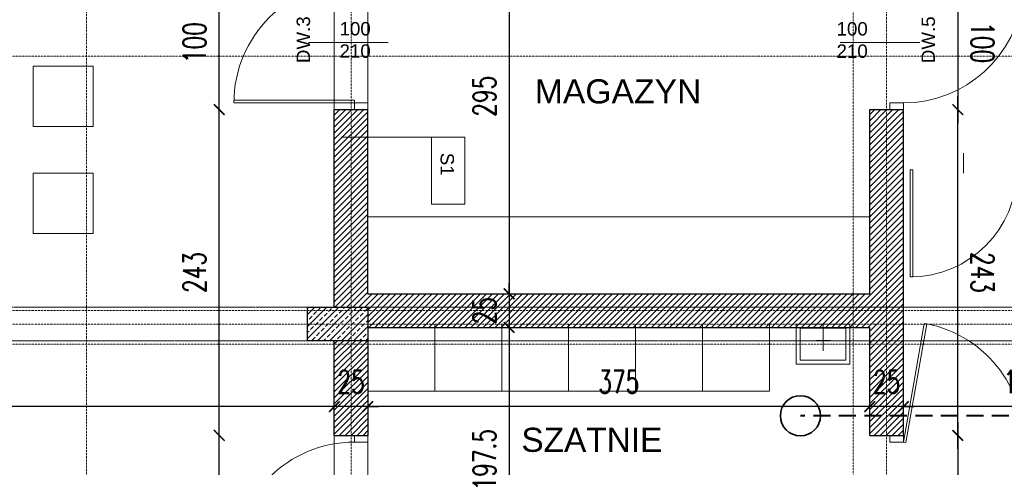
# Model space of a CAD drawing. Header units: millimetres. Extents: x -115268 to 140687, y -37779 to 24471.
# Tile 163 of 256: x 78775 to 79510, y -15951 to -15617. Entities that reach past the tile are written whole.
import ezdxf
from ezdxf.enums import TextEntityAlignment as Align

# ---------------------------------------------------------------- set-up
doc = ezdxf.new("R2010")
doc.units = ezdxf.units.MM
doc.header["$PDMODE"] = 2
doc.header["$PDSIZE"] = 1
for name, pattern in [('346-500', [1.5, 1, -0.5]), ('AUSGEZOGEN', [0]), ('DASHDOT', [1, 0.5, -0.25, 0, -0.25]), ('DASHED', [19.05, 12.7, -6.35])]:
    doc.linetypes.add(name, pattern=pattern)
doc.layers.get('0').update_dxf_attribs({"lineweight": 9})
for name, color, linetype, lineweight in [('A opis', 1, 'Continuous', 13), ('A stolarka', 4, 'Continuous', 9), ('A wyp ruchome', 253, 'Continuous', 9), ('A_CIENKA', 7, 'Continuous', 9), ('A_HATCH', 8, 'Continuous', 9), ('A_KONSTRUKCJA', 3, 'Continuous', 25), ('A_OSIE', 1, 'DASHDOT', 9), ('A_WIDOK', 253, 'Continuous', 9), ('\x9dciany', 7, 'Continuous', 9)]:
    doc.layers.add(name, color=color, linetype=linetype, lineweight=lineweight)
doc.layers.add('A_WYMIAR', color=253, linetype='Continuous', lineweight=5, transparency=0.2)
doc.styles.add('Arial', font='arial.ttf')
doc.styles.add('Arial CE', font='arial.ttf')
doc.styles.add('romans 1-100', font='romans.shx', dxfattribs={"width": 0.7, "height": 17})
doc.dimstyles.new('___SKALA_1_100', dxfattribs={"dimscale": 10, "dimtxt": 17, "dimasz": 0.8, "dimexe": 2, "dimexo": 2, "dimgap": 1, "dimtad": 1, "dimdec": 4, "dimrnd": 0.5, "dimdsep": 46, "dimtxsty": 'romans 1-100', "dimblk": 'ARCHTICK', "dimcen": 0.1, "dimdle": 1, "dimse1": 1, "dimse2": 1, "dimadec": 0, "dimazin": 0, "dimtfac": 1, "dimtdec": 4, "dimtix": 1, "dimtmove": 0, "dimatfit": 3, "dimldrblk": 'ARCHTICK', "dimfxl": 6, "dimfxlon": 1, "dimtolj": 1, "dimarcsym": 0})

# ---------------------------------------------------------------- blocks, each defined once
blk = doc.blocks.new('AnonymMegaMac_nNn09')
at = {"layer": 'A stolarka', "color": 3, "linetype": 'AUSGEZOGEN', "lineweight": 0}
blk.add_line((38642.77, -8437.73), (38657.77, -8437.73), dxfattribs=at)
at = {"layer": 'A stolarka', "color": 7, "linetype": 'AUSGEZOGEN', "lineweight": 0}
for points in [[(38655.27, -8392.73), (38655.27, -8387.73), (38645.27, -8387.73), (38645.27, -8392.73)], [(38645.27, -8482.73), (38645.27, -8480.73), (38555.27, -8480.73), (38555.27, -8482.73)], [(38655.27, -8487.73), (38655.27, -8482.73), (38645.27, -8482.73), (38645.27, -8487.73)]]:
    blk.add_lwpolyline(points, close=True, dxfattribs=at)
at = {"layer": 'A stolarka', "color": 8, "linetype": 'AUSGEZOGEN', "lineweight": 0}
blk.add_arc((38645.27, -8482.73), 90, 90, 180, dxfattribs=at)
blk = doc.blocks.new('AnonymMegaMac_nNn010')
at = {"layer": 'A stolarka', "color": 3, "linetype": 'AUSGEZOGEN', "lineweight": 0}
blk.add_line((39057.77, -8437.73), (39042.77, -8437.73), dxfattribs=at)
at = {"layer": 'A stolarka', "color": 7, "linetype": 'AUSGEZOGEN', "lineweight": 0}
for points in [[(39055.27, -8392.73), (39057.24, -8393.07), (39072.86, -8304.44), (39070.89, -8304.09)], [(39045.27, -8387.73), (39045.27, -8392.73), (39055.27, -8392.73), (39055.27, -8387.73)], [(39045.27, -8482.73), (39045.27, -8487.73), (39055.27, -8487.73), (39055.27, -8482.73)]]:
    blk.add_lwpolyline(points, close=True, dxfattribs=at)
at = {"layer": 'A stolarka', "color": 8, "linetype": 'AUSGEZOGEN', "lineweight": 0}
blk.add_arc((39055.27, -8392.73), 90, 270, 78.72666, dxfattribs=at)
blk = doc.blocks.new('bateria_nNn029')
at = {"layer": 'A wyp ruchome', "color": 8, "linetype": 'AUSGEZOGEN', "lineweight": 0}
for points in [[(38995.27, -8304.61), (38995.27, -8324.61)], [(38989.88, -8316.92), (39000.65, -8316.92)]]:
    blk.add_lwpolyline(points, dxfattribs=at)
blk = doc.blocks.new('bateria1_nNn028')
blk.add_blockref('bateria_nNn029', (0, 0))
blk = doc.blocks.new('AnonymMegaMac_nNn035')
at = {"layer": 'A stolarka', "color": 3, "linetype": 'AUSGEZOGEN', "lineweight": 0}
blk.add_line((38642.77, -8094.61), (38657.77, -8094.61), dxfattribs=at)
at = {"layer": 'A stolarka', "color": 7, "linetype": 'AUSGEZOGEN', "lineweight": 0}
for points in [[(38655.27, -8049.61), (38655.27, -8044.61), (38645.27, -8044.61), (38645.27, -8049.61)], [(38645.27, -8139.61), (38645.27, -8137.61), (38555.27, -8137.61), (38555.27, -8139.61)], [(38655.27, -8144.61), (38655.27, -8139.61), (38645.27, -8139.61), (38645.27, -8144.61)]]:
    blk.add_lwpolyline(points, close=True, dxfattribs=at)
at = {"layer": 'A stolarka', "color": 8, "linetype": 'AUSGEZOGEN', "lineweight": 0}
blk.add_arc((38645.27, -8139.61), 90, 90, 180, dxfattribs=at)
blk = doc.blocks.new('AnonymMegaMac_nNn038')
at = {"layer": 'A stolarka', "color": 3, "linetype": 'AUSGEZOGEN', "lineweight": 0}
blk.add_line((39057.77, -8094.61), (39042.77, -8094.61), dxfattribs=at)
at = {"layer": 'A stolarka', "color": 7, "linetype": 'AUSGEZOGEN', "lineweight": 0}
for points in [[(39055.27, -8049.61), (39057.24, -8049.96), (39072.86, -7961.33), (39070.89, -7960.98)], [(39045.27, -8044.61), (39045.27, -8049.61), (39055.27, -8049.61), (39055.27, -8044.61)], [(39045.27, -8139.61), (39045.27, -8144.61), (39055.27, -8144.61), (39055.27, -8139.61)]]:
    blk.add_lwpolyline(points, close=True, dxfattribs=at)
at = {"layer": 'A stolarka', "color": 8, "linetype": 'AUSGEZOGEN', "lineweight": 0}
blk.add_arc((39055.27, -8049.61), 90, 270, 78.72666, dxfattribs=at)
blk = doc.blocks.new('_ArchTick')
at = {"color": 0, "linetype": 'ByBlock', "const_width": 0.15}
blk.add_lwpolyline([(-0.5, -0.5), (0.5, 0.5)], dxfattribs=at)
blk = doc.blocks.new('*D667')
at = {"layer": 'A_WYMIAR', "color": 0, "lineweight": -2, "transparency": 16777216}
blk.add_line((77844.19, -14224.16), (77844.19, -16664.16), dxfattribs=at)
at = {"layer": 'Defpoints', "color": 0, "transparency": 16777216}
for p in [(78014.57, -14234.16), (77844.19, -16654.16), (79014.57, -16654.16)]:
    blk.add_point(p, dxfattribs=at)
at = {"layer": 'A_WYMIAR', "color": 0, "lineweight": -2, "transparency": 16777216, "xscale": 8, "yscale": 8, "zscale": 8}
for p, rotation in [((77844.19, -14234.16), 90), ((77844.19, -16654.16), 270)]:
    blk.add_blockref('_ArchTick', p, dxfattribs=dict(at, rotation=rotation))
at = {"layer": 'A_WYMIAR', "color": 0, "transparency": 16777216, "insert": (77825.69, -15444.16), "char_height": 17, "attachment_point": 5, "rotation": 90, "style": 'romans 1-100'}
blk.add_mtext('\\A1;2420', dxfattribs=at)
blk = doc.blocks.new('*D704')
at = {"layer": 'A_WYMIAR', "color": 0, "lineweight": -2, "transparency": 16777216}
blk.add_line((78004.57, -17141.1), (80394.57, -17141.1), dxfattribs=at)
at = {"layer": 'Defpoints', "color": 0, "transparency": 16777216}
for p in [(78014.57, -14449.85), (80384.57, -16049.85), (80384.57, -17141.1)]:
    blk.add_point(p, dxfattribs=at)
at = {"layer": 'A_WYMIAR', "color": 0, "lineweight": -2, "transparency": 16777216, "xscale": 8, "yscale": 8, "zscale": 8, "rotation": 180}
blk.add_blockref('_ArchTick', (78014.57, -17141.1), dxfattribs=at)
at = {"layer": 'A_WYMIAR', "color": 0, "lineweight": -2, "transparency": 16777216, "xscale": 8, "yscale": 8, "zscale": 8}
blk.add_blockref('_ArchTick', (80384.57, -17141.1), dxfattribs=at)
at = {"layer": 'A_WYMIAR', "color": 0, "transparency": 16777216, "insert": (79199.57, -17122.6), "char_height": 17, "attachment_point": 5, "style": 'romans 1-100'}
blk.add_mtext('\\A1;2370', dxfattribs=at)
blk = doc.blocks.new('*D355')
at = {"layer": 'A_WYMIAR', "color": 0, "lineweight": -2, "transparency": 16777216}
blk.add_line((79140.16, -15516.66), (79140.16, -15831.66), dxfattribs=at)
at = {"layer": 'Defpoints', "color": 0, "transparency": 16777216}
for p in [(79136.21, -15526.66), (79140.16, -15821.66), (79143.65, -15821.66)]:
    blk.add_point(p, dxfattribs=at)
at = {"layer": 'A_WYMIAR', "color": 0, "lineweight": -2, "transparency": 16777216, "xscale": 8, "yscale": 8, "zscale": 8}
for p, rotation in [((79140.16, -15526.66), 90), ((79140.16, -15821.66), 270)]:
    blk.add_blockref('_ArchTick', p, dxfattribs=dict(at, rotation=rotation))
at = {"layer": 'A_WYMIAR', "color": 0, "transparency": 16777216, "insert": (79121.66, -15674.16), "char_height": 17, "attachment_point": 5, "rotation": 90, "style": 'romans 1-100'}
blk.add_mtext('\\A1;295', dxfattribs=at)
blk = doc.blocks.new('*D356')
at = {"layer": 'A_WYMIAR', "color": 0, "lineweight": -2, "transparency": 16777216}
for p, q in [((79140.16, -15821.66), (79140.16, -15813.66)), ((79140.16, -15821.66), (79140.16, -15846.66)), ((79140.16, -15846.66), (79140.16, -15854.66))]:
    blk.add_line(p, q, dxfattribs=at)
at = {"layer": 'Defpoints', "color": 0, "transparency": 16777216}
for p in [(79143.65, -15821.66), (79140.16, -15846.66), (79143.65, -15846.66)]:
    blk.add_point(p, dxfattribs=at)
at = {"layer": 'A_WYMIAR', "color": 0, "lineweight": -2, "transparency": 16777216, "xscale": 8, "yscale": 8, "zscale": 8}
for p, rotation in [((79140.16, -15821.66), 270), ((79140.16, -15846.66), 90)]:
    blk.add_blockref('_ArchTick', p, dxfattribs=dict(at, rotation=rotation))
at = {"layer": 'A_WYMIAR', "color": 0, "transparency": 16777216, "insert": (79121.66, -15834.16), "char_height": 17, "attachment_point": 5, "rotation": 90, "style": 'romans 1-100'}
blk.add_mtext('\\A1;25', dxfattribs=at)
blk = doc.blocks.new('*D357')
at = {"layer": 'A_WYMIAR', "color": 0, "lineweight": -2, "transparency": 16777216}
blk.add_line((79140.16, -15836.66), (79140.16, -16054.16), dxfattribs=at)
at = {"layer": 'Defpoints', "color": 0, "transparency": 16777216}
for p in [(79143.65, -15846.66), (79140.16, -16044.16), (79149.57, -16044.16)]:
    blk.add_point(p, dxfattribs=at)
at = {"layer": 'A_WYMIAR', "color": 0, "lineweight": -2, "transparency": 16777216, "xscale": 8, "yscale": 8, "zscale": 8}
for p, rotation in [((79140.16, -15846.66), 90), ((79140.16, -16044.16), 270)]:
    blk.add_blockref('_ArchTick', p, dxfattribs=dict(at, rotation=rotation))
at = {"layer": 'A_WYMIAR', "color": 0, "transparency": 16777216, "insert": (79121.66, -15945.41), "char_height": 17, "attachment_point": 5, "rotation": 90, "style": 'romans 1-100'}
blk.add_mtext('\\A1;197.5', dxfattribs=at)
blk = doc.blocks.new('*D374')
at = {"layer": 'A_WYMIAR', "color": 0, "lineweight": -2, "transparency": 16777216}
blk.add_line((79624.57, -15905.77), (79424.57, -15905.77), dxfattribs=at)
at = {"layer": 'Defpoints', "color": 0, "transparency": 16777216}
for p in [(79434.57, -15854.16), (79614.57, -15854.16), (79434.57, -15905.77)]:
    blk.add_point(p, dxfattribs=at)
at = {"layer": 'A_WYMIAR', "color": 0, "lineweight": -2, "transparency": 16777216, "xscale": 8, "yscale": 8, "zscale": 8, "rotation": 180}
blk.add_blockref('_ArchTick', (79434.57, -15905.77), dxfattribs=at)
at = {"layer": 'A_WYMIAR', "color": 0, "lineweight": -2, "transparency": 16777216, "xscale": 8, "yscale": 8, "zscale": 8}
blk.add_blockref('_ArchTick', (79614.57, -15905.77), dxfattribs=at)
at = {"layer": 'A_WYMIAR', "color": 0, "transparency": 16777216, "insert": (79524.57, -15887.27), "char_height": 17, "attachment_point": 5, "style": 'romans 1-100'}
blk.add_mtext('\\A1;180', dxfattribs=at)
blk = doc.blocks.new('*D375')
at = {"layer": 'A_WYMIAR', "color": 0, "lineweight": -2, "transparency": 16777216}
for p, q in [((79409.57, -15905.77), (79401.57, -15905.77)), ((79434.57, -15905.77), (79409.57, -15905.77)), ((79434.57, -15905.77), (79442.57, -15905.77))]:
    blk.add_line(p, q, dxfattribs=at)
at = {"layer": 'Defpoints', "color": 0, "transparency": 16777216}
for p in [(79409.57, -15854.16), (79434.57, -15854.16), (79409.57, -15905.77)]:
    blk.add_point(p, dxfattribs=at)
at = {"layer": 'A_WYMIAR', "color": 0, "lineweight": -2, "transparency": 16777216, "xscale": 8, "yscale": 8, "zscale": 8}
blk.add_blockref('_ArchTick', (79409.57, -15905.77), dxfattribs=at)
at = {"layer": 'A_WYMIAR', "color": 0, "lineweight": -2, "transparency": 16777216, "xscale": 8, "yscale": 8, "zscale": 8, "rotation": 180}
blk.add_blockref('_ArchTick', (79434.57, -15905.77), dxfattribs=at)
at = {"layer": 'A_WYMIAR', "color": 0, "transparency": 16777216, "insert": (79422.07, -15887.27), "char_height": 17, "attachment_point": 5, "style": 'romans 1-100'}
blk.add_mtext('\\A1;25', dxfattribs=at)
blk = doc.blocks.new('*D376')
at = {"layer": 'A_WYMIAR', "color": 0, "lineweight": -2, "transparency": 16777216}
blk.add_line((79419.57, -15905.77), (79024.57, -15905.77), dxfattribs=at)
at = {"layer": 'Defpoints', "color": 0, "transparency": 16777216}
for p in [(79034.57, -15854.16), (79409.57, -15854.16), (79034.57, -15905.77)]:
    blk.add_point(p, dxfattribs=at)
at = {"layer": 'A_WYMIAR', "color": 0, "lineweight": -2, "transparency": 16777216, "xscale": 8, "yscale": 8, "zscale": 8, "rotation": 180}
blk.add_blockref('_ArchTick', (79034.57, -15905.77), dxfattribs=at)
at = {"layer": 'A_WYMIAR', "color": 0, "lineweight": -2, "transparency": 16777216, "xscale": 8, "yscale": 8, "zscale": 8}
blk.add_blockref('_ArchTick', (79409.57, -15905.77), dxfattribs=at)
at = {"layer": 'A_WYMIAR', "color": 0, "transparency": 16777216, "insert": (79222.07, -15887.27), "char_height": 17, "attachment_point": 5, "style": 'romans 1-100'}
blk.add_mtext('\\A1;375', dxfattribs=at)
blk = doc.blocks.new('*D377')
at = {"layer": 'A_WYMIAR', "color": 0, "lineweight": -2, "transparency": 16777216}
for p, q in [((79009.57, -15905.77), (79001.57, -15905.77)), ((79034.57, -15905.77), (79009.57, -15905.77)), ((79034.57, -15905.77), (79042.57, -15905.77))]:
    blk.add_line(p, q, dxfattribs=at)
at = {"layer": 'Defpoints', "color": 0, "transparency": 16777216}
for p in [(79034.57, -15854.16), (79009.57, -15856.66), (79009.57, -15905.77)]:
    blk.add_point(p, dxfattribs=at)
at = {"layer": 'A_WYMIAR', "color": 0, "lineweight": -2, "transparency": 16777216, "xscale": 8, "yscale": 8, "zscale": 8}
blk.add_blockref('_ArchTick', (79009.57, -15905.77), dxfattribs=at)
at = {"layer": 'A_WYMIAR', "color": 0, "lineweight": -2, "transparency": 16777216, "xscale": 8, "yscale": 8, "zscale": 8, "rotation": 180}
blk.add_blockref('_ArchTick', (79034.57, -15905.77), dxfattribs=at)
at = {"layer": 'A_WYMIAR', "color": 0, "transparency": 16777216, "insert": (79022.07, -15887.27), "char_height": 17, "attachment_point": 5, "style": 'romans 1-100'}
blk.add_mtext('\\A1;25', dxfattribs=at)
blk = doc.blocks.new('*D378')
at = {"layer": 'A_WYMIAR', "color": 0, "lineweight": -2, "transparency": 16777216}
blk.add_line((79019.57, -15905.77), (78094.57, -15905.77), dxfattribs=at)
at = {"layer": 'Defpoints', "color": 0, "transparency": 16777216}
for p in [(78104.57, -15854.16), (79009.57, -15856.66), (78104.57, -15905.77)]:
    blk.add_point(p, dxfattribs=at)
at = {"layer": 'A_WYMIAR', "color": 0, "lineweight": -2, "transparency": 16777216, "xscale": 8, "yscale": 8, "zscale": 8, "rotation": 180}
blk.add_blockref('_ArchTick', (78104.57, -15905.77), dxfattribs=at)
at = {"layer": 'A_WYMIAR', "color": 0, "lineweight": -2, "transparency": 16777216, "xscale": 8, "yscale": 8, "zscale": 8}
blk.add_blockref('_ArchTick', (79009.57, -15905.77), dxfattribs=at)
at = {"layer": 'A_WYMIAR', "color": 0, "transparency": 16777216, "insert": (78557.07, -15887.27), "char_height": 17, "attachment_point": 5, "style": 'romans 1-100'}
blk.add_mtext('\\A1;905', dxfattribs=at)
blk = doc.blocks.new('*D386')
at = {"layer": 'A_WYMIAR', "color": 0, "lineweight": -2, "transparency": 16777216}
blk.add_line((78923.64, -16037.28), (78923.64, -15917.28), dxfattribs=at)
at = {"layer": 'Defpoints', "color": 0, "transparency": 16777216}
for p in [(78923.64, -15927.28), (79014.57, -15927.28), (79014.57, -16027.28)]:
    blk.add_point(p, dxfattribs=at)
at = {"layer": 'A_WYMIAR', "color": 0, "lineweight": -2, "transparency": 16777216, "xscale": 8, "yscale": 8, "zscale": 8}
for p, rotation in [((78923.64, -15927.28), 90), ((78923.64, -16027.28), 270)]:
    blk.add_blockref('_ArchTick', p, dxfattribs=dict(at, rotation=rotation))
at = {"layer": 'A_WYMIAR', "color": 0, "transparency": 16777216, "insert": (78905.14, -15977.28), "char_height": 17, "attachment_point": 5, "rotation": 90, "style": 'romans 1-100'}
blk.add_mtext('\\A1;100', dxfattribs=at)
blk = doc.blocks.new('*D387')
at = {"layer": 'A_WYMIAR', "color": 0, "lineweight": -2, "transparency": 16777216}
blk.add_line((78923.64, -15937.28), (78923.64, -15674.16), dxfattribs=at)
at = {"layer": 'Defpoints', "color": 0, "transparency": 16777216}
for p in [(78923.64, -15684.16), (79014.57, -15684.16), (79014.57, -15927.28)]:
    blk.add_point(p, dxfattribs=at)
at = {"layer": 'A_WYMIAR', "color": 0, "lineweight": -2, "transparency": 16777216, "xscale": 8, "yscale": 8, "zscale": 8}
for p, rotation in [((78923.64, -15684.16), 90), ((78923.64, -15927.28), 270)]:
    blk.add_blockref('_ArchTick', p, dxfattribs=dict(at, rotation=rotation))
at = {"layer": 'A_WYMIAR', "color": 0, "transparency": 16777216, "insert": (78905.14, -15805.72), "char_height": 17, "attachment_point": 5, "rotation": 90, "style": 'romans 1-100'}
blk.add_mtext('\\A1;243', dxfattribs=at)
blk = doc.blocks.new('*D388')
at = {"layer": 'A_WYMIAR', "color": 0, "lineweight": -2, "transparency": 16777216}
blk.add_line((78923.64, -15694.16), (78923.64, -15574.16), dxfattribs=at)
at = {"layer": 'Defpoints', "color": 0, "transparency": 16777216}
for p in [(78923.64, -15584.16), (79014.57, -15584.16), (79014.57, -15684.16)]:
    blk.add_point(p, dxfattribs=at)
at = {"layer": 'A_WYMIAR', "color": 0, "lineweight": -2, "transparency": 16777216, "xscale": 8, "yscale": 8, "zscale": 8}
for p, rotation in [((78923.64, -15584.16), 90), ((78923.64, -15684.16), 270)]:
    blk.add_blockref('_ArchTick', p, dxfattribs=dict(at, rotation=rotation))
at = {"layer": 'A_WYMIAR', "color": 0, "transparency": 16777216, "insert": (78905.14, -15634.16), "char_height": 17, "attachment_point": 5, "rotation": 90, "style": 'romans 1-100'}
blk.add_mtext('\\A1;100', dxfattribs=at)
blk = doc.blocks.new('*D428')
at = {"layer": 'A_WYMIAR', "color": 0, "lineweight": -2, "ltscale": 0.5, "transparency": 16777216}
blk.add_line((79475.23, -15937.28), (79475.23, -15674.16), dxfattribs=at)
at = {"layer": 'Defpoints', "color": 0, "ltscale": 0.5, "transparency": 16777216}
for p in [(79437.46, -15684.16), (79475.23, -15684.16), (79437.46, -15927.28)]:
    blk.add_point(p, dxfattribs=at)
at = {"layer": 'A_WYMIAR', "color": 0, "lineweight": -2, "ltscale": 0.5, "transparency": 16777216, "xscale": 8, "yscale": 8, "zscale": 8}
for p, rotation in [((79475.23, -15684.16), 89.99999999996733), ((79475.23, -15927.28), 269.9999999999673)]:
    blk.add_blockref('_ArchTick', p, dxfattribs=dict(at, rotation=rotation))
at = {"layer": 'A_WYMIAR', "color": 0, "ltscale": 0.5, "transparency": 16777216, "insert": (79493.73, -15805.72), "char_height": 17, "attachment_point": 5, "rotation": 270, "style": 'romans 1-100'}
blk.add_mtext('\\A1;243', dxfattribs=at)
blk = doc.blocks.new('*D429')
at = {"layer": 'A_WYMIAR', "color": 0, "lineweight": -2, "ltscale": 0.5, "transparency": 16777216}
blk.add_line((79475.23, -15574.16), (79475.23, -15694.16), dxfattribs=at)
at = {"layer": 'Defpoints', "color": 0, "ltscale": 0.5, "transparency": 16777216}
for p in [(79407.74, -15584.16), (79407.74, -15684.16), (79475.23, -15684.16)]:
    blk.add_point(p, dxfattribs=at)
at = {"layer": 'A_WYMIAR', "color": 0, "lineweight": -2, "ltscale": 0.5, "transparency": 16777216, "xscale": 8, "yscale": 8, "zscale": 8}
for p, rotation in [((79475.23, -15584.16), 90.00000000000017), ((79475.23, -15684.16), 270.0000000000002)]:
    blk.add_blockref('_ArchTick', p, dxfattribs=dict(at, rotation=rotation))
at = {"layer": 'A_WYMIAR', "color": 0, "ltscale": 0.5, "transparency": 16777216, "insert": (79493.73, -15634.16), "char_height": 17, "attachment_point": 5, "rotation": 270, "style": 'romans 1-100'}
blk.add_mtext('\\A1;100', dxfattribs=at)
blk = doc.blocks.new('*D430')
at = {"layer": 'A_WYMIAR', "color": 0, "lineweight": -2, "ltscale": 0.5, "transparency": 16777216}
blk.add_line((79475.23, -15917.28), (79475.23, -16037.28), dxfattribs=at)
at = {"layer": 'Defpoints', "color": 0, "ltscale": 0.5, "transparency": 16777216}
for p in [(79407.74, -15927.28), (79407.74, -16027.28), (79475.23, -16027.28)]:
    blk.add_point(p, dxfattribs=at)
at = {"layer": 'A_WYMIAR', "color": 0, "lineweight": -2, "ltscale": 0.5, "transparency": 16777216, "xscale": 8, "yscale": 8, "zscale": 8}
for p, rotation in [((79475.23, -15927.28), 90.00000000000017), ((79475.23, -16027.28), 270.0000000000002)]:
    blk.add_blockref('_ArchTick', p, dxfattribs=dict(at, rotation=rotation))
at = {"layer": 'A_WYMIAR', "color": 0, "ltscale": 0.5, "transparency": 16777216, "insert": (79493.73, -15977.28), "char_height": 17, "attachment_point": 5, "rotation": 270, "style": 'romans 1-100'}
blk.add_mtext('\\A1;100', dxfattribs=at)

msp = doc.modelspace()

# ---------------------------------------------------------------- hatches: boundary and pattern name
at = {"layer": 'A_HATCH', "true_color": 0x636466, "transparency": 33554687}
h = msp.add_hatch(dxfattribs=at)
h.set_pattern_fill('ANSI31', color=251)
h.set_pattern_definition([(45, (4833.216, -605.403), (-2.24506403, 2.24506403), [])])
h.paths.add_polyline_path([(79434.57106, -16027.2766), (79409.57106, -16027.2766), (79409.57106, -16444.16092), (79434.57106, -16444.16092)])
h.paths.add_polyline_path([(79434.57106, -15444.16092), (79409.57106, -15444.16092), (79409.57106, -15501.66092), (79034.57106, -15501.66092), (79034.57106, -15456.66092), (79009.57106, -15456.66092), (79009.57106, -15584.16092), (79034.57106, -15584.16092), (79034.57106, -15526.66092), (79409.57106, -15526.66092), (79409.57106, -15584.16092), (79434.57106, -15584.16092)])
h.paths.add_polyline_path([(79434.57106, -14944.16092), (79377.07106, -14944.16092), (79377.07106, -14964.16092), (79409.57451, -14963.97501), (79409.57451, -15343.97501), (79434.57106, -15344.16092)])
h.paths.add_polyline_path([(79277.07106, -14941.66092), (79172.07106, -14941.66092), (79172.07106, -14966.66092), (79277.07106, -14966.66092)])
h.paths.add_polyline_path([(80029.57106, -15844.16092), (79889.57106, -15844.16092), (79889.57106, -15869.16092), (80002.07106, -15869.16092), (80002.07106, -16044.16092), (80027.07106, -16044.16092), (80027.07106, -15869.16092), (80029.57106, -15869.16092)])
h.paths.add_polyline_path([(80027.07106, -16044.16092), (80002.07106, -16044.16092), (80002.07106, -16144.16092), (80027.07106, -16144.16092)])
h.paths.add_polyline_path([(80027.07106, -16144.16092), (80002.07106, -16144.16092), (80002.07106, -16199.16092), (80027.07106, -16199.16092)])
h.paths.add_polyline_path([(80274.57106, -15844.16092), (80124.57106, -15844.16092), (80124.57106, -15869.16092), (80274.57106, -15869.16092)])
h.paths.add_polyline_path([(80359.57106, -15844.16092), (80274.57106, -15844.16092), (80274.57106, -15869.16092), (80359.57106, -15869.16092)])
h.paths.add_polyline_path([(80124.57106, -15844.16092), (80119.57106, -15844.16092), (80119.57106, -15869.16092), (80124.57106, -15869.16092)])
h.paths.add_polyline_path([(79009.57106, -15831.66092), (79034.57106, -15831.66092), (79034.57106, -15846.66092), (79409.57106, -15846.66092), (79409.57106, -15927.2766), (79434.57106, -15927.2766), (79434.57106, -15684.16092), (79409.57106, -15684.16092), (79409.57106, -15821.66092), (79034.57106, -15821.66092), (79034.57106, -15684.16092), (79009.57106, -15684.16092)])
h.paths.add_polyline_path([(79034.57106, -15856.66092), (79009.57106, -15856.66092), (79009.57106, -15927.2766), (79034.57106, -15927.2766)])
h.paths.add_polyline_path([(79614.57106, -15831.16092), (79639.57106, -15831.16092), (79639.57106, -15456.66092), (79614.57106, -15456.66092)])
h.paths.add_polyline_path([(79654.57106, -15844.16092), (79654.57106, -15869.16092), (79799.57106, -15869.16092), (79799.57106, -15844.16092)])
h.paths.add_polyline_path([(79639.57106, -15869.16092), (79614.57106, -15869.16092), (79614.57106, -15984.16092), (79624.57106, -15984.16092), (79639.57106, -15984.16092)])
h.paths.add_polyline_path([(79627.07106, -15856.66092), (79627.07106, -15857.28592), (79627.72895, -15856.66092)])
h.paths.add_polyline_path([(79614.57106, -15031.66092), (79639.57106, -15031.66092), (79639.57106, -14944.16092), (79614.57106, -14944.16092)])
h.paths.add_polyline_path([(79639.57106, -15056.66092), (79614.57106, -15056.66092), (79614.57106, -15431.66092), (79639.57106, -15431.66092)])
h.paths.add_polyline_path([(79009.57106, -15031.66092), (79034.57106, -15031.66092), (79034.57106, -14966.66092), (79072.07106, -14966.66092), (79072.07106, -14941.66092), (79009.57106, -14941.66092)])
h.paths.add_polyline_path([(79009.57106, -15044.16092), (79012.07106, -15044.16092), (79009.57106, -15042.77203)])
h.paths.add_polyline_path([(79034.57106, -15056.66092), (79009.57106, -15056.66092), (79009.57106, -15331.66092), (79034.57106, -15331.66092)])
at = {"layer": 'A_HATCH', "linetype": '346-500', "ltscale": 0.5, "transparency": 33554687}
h = msp.add_hatch(dxfattribs=at)
h.set_pattern_fill('ANSI33', color=256)
h.set_pattern_definition([(45, (3007.5975, -1684.2525), (-4.49012806, 4.49012806), []), (45, (3012.0876, -1684.2525), (-4.49012806, 4.49012806), [3.175, -1.5875])])
h.paths.add_polyline_path([(79034.57106, -15831.66092), (78989.57106, -15831.66092), (78989.57106, -15856.66092), (79034.57106, -15856.66092)])

# ---------------------------------------------------------------- linework, layer by layer
at = {"layer": 'A opis', "color": 0, "ltscale": 0.5}
for p, q in [((78990.30805, -15634.11367), (79049.80577, -15634.11367)), ((79387.27427, -15634.17183), (79446.77198, -15634.17183))]:
    msp.add_line(p, q, dxfattribs=at)
at = {"layer": 'A stolarka'}
msp.add_line((79479.57106, -15731.54299), (79479.57106, -15716.54299), dxfattribs=at)
at = {"layer": 'A wyp ruchome'}
for p, q in [((79034.57106, -15764.16092), (79409.57106, -15764.16092)), ((79084.57106, -15894.16092), (79084.57106, -15844.16092)), ((79134.57106, -15894.16092), (79134.57106, -15844.16092)), ((79184.57106, -15894.16092), (79184.57106, -15844.16092)), ((79234.57106, -15894.16092), (79234.57106, -15844.16092)), ((79284.57106, -15894.16092), (79284.57106, -15844.16092)), ((79334.57106, -15894.16092), (79334.57106, -15844.16092)), ((79034.57106, -15894.16092), (79334.57106, -15894.16092))]:
    msp.add_line(p, q, dxfattribs=at)
for points in [[(78784.57106, -15651.66092), (78829.57106, -15651.66092), (78829.57106, -15696.66092), (78784.57106, -15696.66092)], [(78784.57106, -15731.66092), (78829.57106, -15731.66092), (78829.57106, -15776.66092), (78784.57106, -15776.66092)], [(79354.57106, -15874.16092), (79394.57106, -15874.16092), (79394.57106, -15844.16092), (79354.57106, -15844.16092)], [(79357.57106, -15871.16092), (79391.57106, -15871.16092), (79391.57106, -15847.16092), (79357.57106, -15847.16092)]]:
    msp.add_lwpolyline(points, close=True, dxfattribs=at)
at = {"layer": 'A_CIENKA'}
msp.add_lwpolyline([(79439.57106, -15729.04299), (79441.57106, -15729.04299), (79441.57106, -15809.04299), (79439.57106, -15809.04299)], close=True, dxfattribs=at)
msp.add_arc((79439.57106, -15729.04299), 80, 270, 360, dxfattribs=at)
at = {"layer": 'A_KONSTRUKCJA'}
for p, q in [((79009.57106, -15831.66092), (79009.57106, -15684.16092)), ((79009.57106, -15684.16092), (79034.57106, -15684.16092)), ((79034.57106, -15821.66092), (79034.57106, -15684.16092)), ((79409.57106, -15821.66092), (79409.57106, -15684.16092)), ((79409.57106, -15684.16092), (79434.57106, -15684.16092)), ((79434.57106, -15927.2766), (79434.57106, -15684.16092)), ((79034.57106, -15821.66092), (79409.57106, -15821.66092)), ((79034.57106, -15844.16092), (79034.57106, -15927.2766)), ((79034.57106, -15846.66092), (79409.57106, -15846.66092)), ((79409.57106, -15927.2766), (79409.57106, -15846.66092)), ((79009.57106, -15927.2766), (79009.57106, -15856.66092)), ((79009.57106, -15927.2766), (79034.57106, -15927.2766)), ((79409.57106, -15927.2766), (79434.57106, -15927.2766))]:
    msp.add_line(p, q, dxfattribs=at)
at = {"layer": 'A_KONSTRUKCJA', "color": 1, "linetype": 'DASHED', "lineweight": 40}
msp.add_line((79818.19261, -15912.62126), (79357.69553, -15912.62126), dxfattribs=at)
at = {"layer": 'A_KONSTRUKCJA', "ltscale": 0.5}
msp.add_lwpolyline([(78989.57106, -15831.66092), (79034.57106, -15831.66092), (79034.57106, -15856.66092), (78989.57106, -15856.66092)], close=True, dxfattribs=at)
msp.add_lwpolyline([(78989.57106, -15831.66092), (79034.57106, -15831.66092), (79034.57106, -15856.66092), (78989.57106, -15856.66092)], close=True, dxfattribs=at)
at = {"layer": 'A_OSIE', "ltscale": 0.3}
for p, q in [((78824.57106, -17157.58662), (78824.57106, -13920.52461)), ((79022.07106, -17157.58662), (79022.07106, -13920.52461)), ((79397.07106, -13920.52461), (79397.07106, -17157.58662)), ((79422.07106, -17157.58662), (79422.07106, -13920.52461)), ((80675.91005, -15644.16092), (77774.94766, -15644.16092)), ((80675.91005, -15834.16092), (77774.94766, -15834.16092)), ((80678.60543, -15844.16092), (77774.94766, -15844.16092)), ((80675.91005, -15859.16092), (77774.94766, -15859.16092))]:
    msp.add_line(p, q, dxfattribs=at)
at = {"layer": 'A_WIDOK', "color": 6, "linetype": '346-500', "ltscale": 0.5}
for points in [[(79009.57106, -15584.16092), (79034.57106, -15584.16092), (79034.57106, -15684.16092), (79009.57106, -15684.16092)], [(79009.57106, -15927.2766), (79034.57106, -15927.2766), (79034.57106, -16027.2766), (79009.57106, -16027.2766)]]:
    msp.add_lwpolyline(points, close=True, dxfattribs=at)
for points in [[(78129.57106, -15831.66092), (79654.57106, -15831.66092)], [(79654.57106, -15856.66092), (78129.57106, -15856.66092)]]:
    msp.add_lwpolyline(points, dxfattribs=at)
at = {"layer": 'A_WYMIAR'}
msp.add_lwpolyline([(79014.57106, -15704.65502), (79107.02642, -15704.65502), (79107.02642, -15754.65502), (79087.02642, -15754.65502), (79082.02642, -15754.65502), (79082.02642, -15704.65502)], dxfattribs=at)
at = {"layer": 'A_WYMIAR', "color": 1, "lineweight": 35}
msp.add_circle((79357.69553, -15912.62126), 15, dxfattribs=at)

# ---------------------------------------------------------------- block references
msp.add_blockref('bateria1_nNn028', (40379.3044, -7539.55034))
at = {"layer": 'A stolarka'}
for name in ['AnonymMegaMac_nNn038', 'AnonymMegaMac_nNn035', 'AnonymMegaMac_nNn010', 'AnonymMegaMac_nNn09']:
    msp.add_blockref(name, (40379.3044, -7539.55034), dxfattribs=at)

# ---------------------------------------------------------------- texts
at = {"layer": 'A_HATCH', "char_height": 10, "attachment_point": 1, "style": 'Arial'}
for s, insert, rotation in [('DW.3', (78981.41832, -15649.43594), 90), ('DW.5', (79448.15595, -15649.4941), 90), ('S1', (79098.92684, -15716.35585), 270)]:
    msp.add_mtext_dynamic_manual_height_columns(s, width=473.6976626, gutter_width=1.25, heights=[9.22219], dxfattribs=dict(at, insert=insert, rotation=rotation))
for insert in [(79013.46942, -15618.7914), (79384.67785, -15618.84956)]:
    msp.add_mtext_dynamic_manual_height_columns('100\\P210', width=89.6345912, gutter_width=1.25, heights=[30.02254], dxfattribs=dict(at, insert=insert))
at = {"layer": '\x9dciany', "style": 'Arial CE'}
for s, width, p, p2 in [('MAGAZYN', 1.000785, (79159.3044, -15679.55034), (79283.7444, -15679.55034)), ('SZATNIE', 0.991121, (79149.3044, -15939.55034), (79254.5444, -15939.55034))]:
    msp.add_text(s, height=18, dxfattribs=dict(at, width=width)).set_placement(p, p2, align=Align.FIT)
at = {"layer": '\x9dciany', "color": 7, "linetype": 'Continuous', "lineweight": 35, "style": 'Arial CE'}
for s, width, p, p2 in [('MAGAZYN', 1.000785, (79159.3044, -15679.55034), (79283.7444, -15679.55034)), ('SZATNIE', 0.991121, (79149.3044, -15939.55034), (79254.5444, -15939.55034))]:
    msp.add_text(s, height=18, dxfattribs=dict(at, width=width)).set_placement(p, p2, align=Align.FIT)

# ---------------------------------------------------------------- dimensions: what is measured, and where the dimension line sits
at = {"layer": 'A_WYMIAR'}
dim = msp.add_linear_dim(base=(77844.19075, -16654.16092), p1=(78014.57106, -14234.16092), p2=(79014.57106, -16654.16092), angle=90, dimstyle='___SKALA_1_100', dxfattribs=at)
dim.commit()
dim.dimension.update_dxf_attribs({"geometry": '*D667', "text_midpoint": (77825.69075, -15444.16092)})
dim = msp.add_linear_dim(base=(80384.57106, -17141.09997), p1=(78014.57106, -14449.84755), p2=(80384.57106, -16049.84755), dimstyle='___SKALA_1_100', dxfattribs=at)
dim.commit()
dim.dimension.update_dxf_attribs({"geometry": '*D704', "text_midpoint": (79199.57106, -17122.59997)})
for base, p1, p2, picture, middle in [((79140.1577, -15821.66092), (79136.21372, -15526.66092), (79143.65435, -15821.66092), '*D355', (79121.6577, -15674.16092)), ((78923.63688, -15584.16092), (79014.57106, -15684.16092), (79014.57106, -15584.16092), '*D388', (78905.13688, -15634.16092)), ((78923.63688, -15684.16092), (79014.57106, -15927.2766), (79014.57106, -15684.16092), '*D387', (78905.13688, -15805.71876)), ((79140.1577, -15846.66092), (79143.65435, -15821.66092), (79143.65435, -15846.66092), '*D356', (79121.6577, -15834.16092)), ((79140.1577, -16044.16092), (79143.65435, -15846.66092), (79149.56704, -16044.16092), '*D357', (79121.6577, -15945.41092)), ((78923.63688, -15927.2766), (79014.57106, -16027.2766), (79014.57106, -15927.2766), '*D386', (78905.13688, -15977.2766))]:
    dim = msp.add_linear_dim(base=base, p1=p1, p2=p2, angle=90, dimstyle='___SKALA_1_100', override={"dimtmove": 1}, dxfattribs=at)
    dim.commit()
    dim.dimension.update_dxf_attribs({"geometry": picture, "text_midpoint": middle})
at = {"layer": 'A_WYMIAR', "ltscale": 0.5}
for p1, p2, distance, picture, middle in [((79407.73961, -15584.16092), (79407.73961, -15684.16092), 67.48978, '*D429', (79493.7294, -15634.16092)), ((79437.45783, -15927.2766), (79437.45783, -15684.16092), -37.77157, '*D428', (79493.7294, -15805.71876)), ((79407.73961, -15927.2766), (79407.73961, -16027.2766), 67.48978, '*D430', (79493.7294, -15977.2766))]:
    dim = msp.add_aligned_dim(p1=p1, p2=p2, distance=distance, dimstyle='___SKALA_1_100', dxfattribs=at)
    dim.commit()
    dim.dimension.update_dxf_attribs({"geometry": picture, "text_midpoint": middle})
at = {"layer": 'A_WYMIAR'}
for base, p1, p2, picture, middle in [((78104.57106, -15905.77094), (79009.57106, -15856.66092), (78104.57106, -15854.16092), '*D378', (78557.07106, -15887.27094)), ((79009.57106, -15905.77094), (79034.57106, -15854.16092), (79009.57106, -15856.66092), '*D377', (79022.07106, -15887.27094)), ((79034.57106, -15905.77094), (79409.57106, -15854.16092), (79034.57106, -15854.16092), '*D376', (79222.07106, -15887.27094)), ((79409.57106, -15905.77094), (79434.57106, -15854.16092), (79409.57106, -15854.16092), '*D375', (79422.07106, -15887.27094)), ((79434.57106, -15905.77094), (79614.57106, -15854.16092), (79434.57106, -15854.16092), '*D374', (79524.57106, -15887.27094))]:
    dim = msp.add_linear_dim(base=base, p1=p1, p2=p2, dimstyle='___SKALA_1_100', override={"dimtmove": 1}, dxfattribs=at)
    dim.commit()
    dim.dimension.update_dxf_attribs({"geometry": picture, "text_midpoint": middle})

doc.saveas('drawing.dxf')
